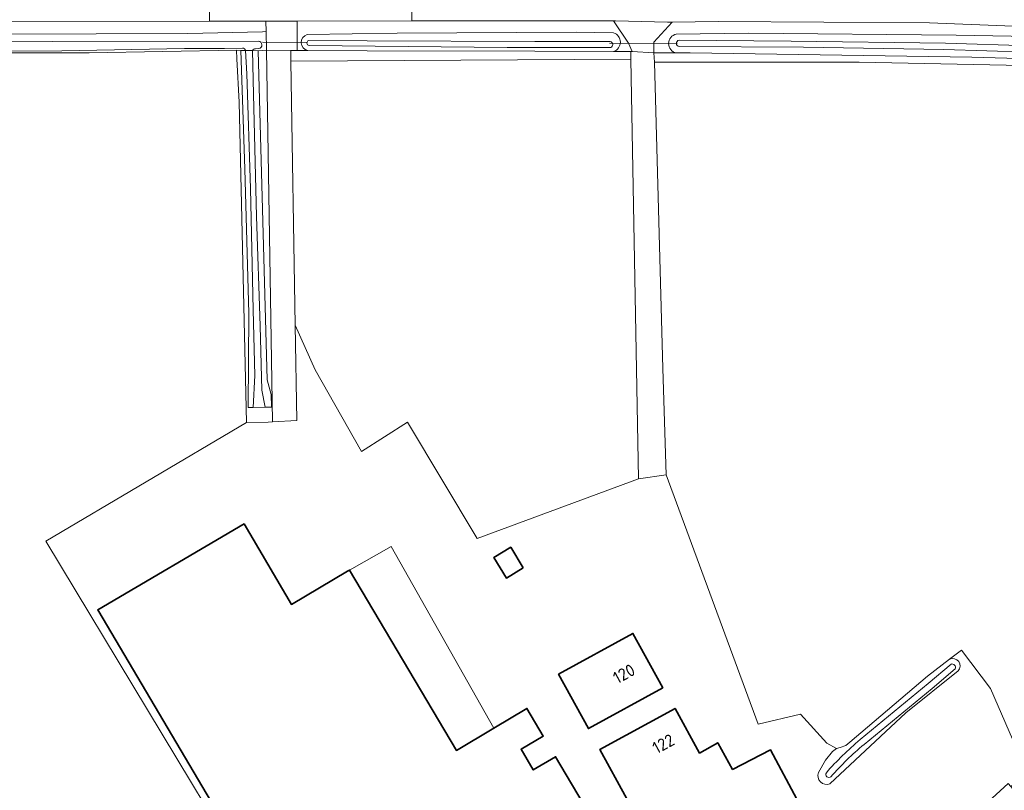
# Model space of a CAD drawing. Extents: x 199200 to 204075, y 460125 to 464703.
# Tile 64 of 174: x 200391 to 200536, y 464080 to 464193. Entities that reach past the tile are written whole.
import ezdxf
from ezdxf.enums import TextEntityAlignment as Align

# ---------------------------------------------------------------- set-up
doc = ezdxf.new("R2010")
doc.units = 0
for name, color, linetype, lineweight in [('B-WE-GR-GRAS-GV', 60, 'Continuous', 13), ('B-WE-KW-KUNSTWERK_DUIKER-G', 170, 'Continuous', 18), ('B-WE-OG-BEBOUWING-GV', 7, 'Continuous', 35), ('B-WE-OG-BEBOUWING-T18', 10, 'Continuous', 18), ('B-WE-OG-BEBOUWING_LUIFEL-GV', 7, 'Continuous', 18), ('B-WE-OG-BEBOUWING_SCHUUR-GV', 7, 'Continuous', 35), ('B-WE-OG-TERREIN_CULTUURSCHEIDING-GV', 7, 'Continuous', 18), ('B-WE-OG-TERREIN_ERF-GV', 7, 'Continuous', 18), ('B-WE-OG-WATER_GREPPEL-GV', 160, 'Continuous', 18), ('B-WE-OG-WATER_SLOOT-GV', 120, 'Continuous', 18), ('B-WE-VH-VERHARDING_ASFALT-GV', 252, 'Continuous', 18), ('B-WE-VH-VERHARDING_BETON-GV', 252, 'Continuous', 18), ('B-WE-VH-VERHARDING_BETONSTRAATSTEEN-GV', 252, 'Continuous', 18), ('B-WE-VH-VERHARDING_OPEN-GV', 252, 'Continuous', 18)]:
    doc.layers.add(name, color=color, linetype=linetype, lineweight=lineweight)
doc.styles.add('NLCS-ISO-M1000-T18', font='NLCS-ISO.ttf', dxfattribs={"height": 1.8})

msp = doc.modelspace()

# ---------------------------------------------------------------- linework, layer by layer
at = {"layer": 'B-WE-GR-GRAS-GV', "flags": 128}
for points in [[(200383.081, 463979.205), (200396.54, 463978.982), (200414.849, 463983.617), (200411.073, 463990.965), (200403.791, 464005.137), (200399.351, 464013.777), (200386.201, 464045.754), (200424.887, 464066.743), (200394.984, 464116.28), (200424.471, 464133.708), (200423.38, 464180.758), (200423.052, 464187.161), (200422.989, 464188.4), (200401.388, 464188.011), (200378.491, 464188.001)], [(200574.382, 464185.438), (200514.454, 464186.628), (200484.424, 464186.628), (200485.615, 464141.649), (200486.144, 464126.038), (200499.625, 464089.447), (200505.855, 464090.886), (200509.745, 464086.622), (200511.139, 464085.859), (200511.675, 464086.022), (200512.496, 464086.297), (200513.123, 464086.761), (200515.69, 464089.003), (200524.489, 464096.497), (200527.753, 464098.962), (200529.504, 464100.284), (200533.76, 464094.679), (200539.261, 464082.038)]]:
    msp.add_lwpolyline(points, dxfattribs=at)
for points in [[(200424.827, 464149.758), (200424.258, 464170.998), (200423.643, 464188.384), (200422.989, 464188.4), (200423.052, 464187.161), (200423.38, 464180.758), (200424.471, 464133.708), (200427.663, 464133.782), (200428.32, 464133.821), (200427.4, 464188.402), (200426.825, 464188.362), (200426.216, 464188.32), (200427.498, 464140.008), (200428.086, 464137.844), (200428.143, 464135.998), (200427.605, 464135.969), (200427.238, 464135.961), (200425.477, 464135.925), (200424.701, 464135.909)], [(200478.404, 464188.21), (200466.809, 464188.25), (200442.182, 464188.334), (200433.466, 464188.364), (200431.901, 464188.369), (200430.99, 464188.376), (200431.016, 464186.782), (200480.953, 464187.081), (200480.933, 464188.202), (200479.05, 464188.208)], [(200676.43, 464178.786), (200670.736, 464179.4), (200617.791, 464183.132), (200572.054, 464186.231), (200531.012, 464187.394), (200489.628, 464188.028), (200487.623, 464187.996), (200484.324, 464187.996), (200484.424, 464186.628), (200514.454, 464186.628), (200574.382, 464185.438), (200628.357, 464181.601), (200675.453, 464178.161), (200678.306, 464177.501), (200678.473, 464178.645)], [(200480.953, 464187.081), (200431.016, 464186.782), (200431.643, 464148.04), (200434.558, 464141.443), (200441.352, 464129.458), (200448.12, 464133.769), (200458.381, 464116.701), (200482.043, 464125.435)]]:
    msp.add_lwpolyline(points, close=True, dxfattribs=at)
at = {"layer": 'B-WE-KW-KUNSTWERK_DUIKER-G', "flags": 128}
for points in [[(200433.378, 464189.56), (200433.375, 464189.56), (200426.842, 464189.564)], [(200487.725, 464189.409), (200487.723, 464189.409), (200477.815, 464189.425)]]:
    msp.add_lwpolyline(points, dxfattribs=at)
at = {"layer": 'B-WE-OG-BEBOUWING-GV', "flags": 128}
for points in [[(200424.114, 464118.86), (200402.62, 464106.199), (200425.725, 464067.198), (200429.88, 464060.184), (200455.473, 464076.414), (200457.422, 464073.34), (200459.119, 464074.416), (200472.605, 464053.151), (200484.395, 464060.117), (200469.871, 464084.646), (200466.598, 464082.708), (200464.805, 464085.737), (200468.078, 464087.675), (200465.667, 464091.746), (200460.807, 464088.836), (200455.304, 464085.577), (200439.62, 464112.046), (200439.334, 464111.885), (200431.11, 464107.011)], [(200485.624, 464094.767), (200481.249, 464102.743), (200470.331, 464096.754), (200474.705, 464088.778)], [(200491.013, 464085.184), (200487.445, 464091.731), (200476.393, 464085.707), (200480.345, 464078.456), (200482.354, 464074.993), (200481.513, 464074.52), (200485.322, 464067.246), (200505.336, 464078.432), (200501.462, 464085.64), (200495.885, 464082.778), (200493.708, 464086.685)]]:
    msp.add_lwpolyline(points, close=True, dxfattribs=at)
at = {"layer": 'B-WE-OG-BEBOUWING_LUIFEL-GV', "flags": 128}
msp.add_lwpolyline([(200439.62, 464112.046), (200455.304, 464085.577), (200460.807, 464088.836), (200445.717, 464115.497), (200445.715, 464115.5), (200445.716, 464115.497)], close=True, dxfattribs=at)
at = {"layer": 'B-WE-OG-BEBOUWING_SCHUUR-GV', "flags": 128}
msp.add_lwpolyline([(200465.122, 464112.364), (200463.301, 464115.397), (200460.829, 464113.912), (200462.65, 464110.879)], close=True, dxfattribs=at)
at = {"layer": 'B-WE-OG-TERREIN_CULTUURSCHEIDING-GV', "flags": 128}
msp.add_lwpolyline([(200334.439, 464192.232), (200334.416, 464190.54), (200350.074, 464190.723), (200374.432, 464190.817), (200388.941, 464190.777), (200415.864, 464190.835), (200426.825, 464191.115), (200427.357, 464191.128), (200427.332, 464192.689), (200426.37, 464192.689), (200419.021, 464192.667), (200380.864, 464192.555), (200372.028, 464192.529), (200357.799, 464192.487), (200341.504, 464192.323)], close=True, dxfattribs=at)
for points in [[(200478.404, 464188.21), (200479.05, 464188.208), (200480.933, 464188.202), (200481.107, 464188.201), (200480.601, 464189.46), (200478.403, 464192.702), (200448.77, 464192.694), (200431.901, 464192.69), (200431.901, 464188.369), (200433.466, 464188.364)], [(200681.685, 464180.549), (200682.286, 464179.216), (200684.194, 464179.018), (200684.492, 464180.074), (200684.165, 464182.542), (200683.635, 464182.593), (200681.848, 464182.581), (200679.585, 464182.741), (200677.441, 464182.902), (200673.827, 464183.062), (200641.319, 464185.509), (200630.752, 464186.551), (200582.548, 464190.122), (200524.813, 464192.424), (200493.752, 464192.623), (200487.009, 464192.528), (200484.324, 464189.579), (200484.324, 464187.996), (200487.623, 464187.996)], [(200433.41, 464190.693), (200446.632, 464190.883), (200472.893, 464191.042), (200478.406, 464190.97)], [(200487.612, 464190.77), (200498.236, 464190.926), (200528.711, 464190.611), (200542.184, 464190.361), (200570.117, 464189.199), (200595.701, 464187.798), (200620.161, 464186.014), (200642.76, 464184.219), (200672.658, 464181.945), (200679.931, 464181.42)]]:
    msp.add_lwpolyline(points, dxfattribs=at)
at = {"layer": 'B-WE-OG-TERREIN_CULTUURSCHEIDING-GV'}
for points in [[(200433.466, 464188.364, -0.7891479), (200433.41, 464190.693)], [(200478.406, 464190.97, -0.7152172), (200478.404, 464188.21)], [(200487.623, 464187.996, -0.8129144), (200487.612, 464190.77)]]:
    msp.add_lwpolyline(points, format="xyb", dxfattribs=at)
at = {"layer": 'B-WE-OG-TERREIN_ERF-GV', "flags": 128}
for points in [[(200508.497, 464082.321), (200509.522, 464084.139), (200510.538, 464085.389), (200511.139, 464085.859), (200509.745, 464086.622), (200505.855, 464090.886), (200499.625, 464089.447), (200486.144, 464126.038), (200482.043, 464125.435), (200458.381, 464116.701), (200448.12, 464133.769), (200441.352, 464129.458), (200434.558, 464141.443), (200431.643, 464148.04), (200431.869, 464134.034), (200428.32, 464133.821), (200427.663, 464133.782), (200424.471, 464133.708), (200394.984, 464116.28), (200424.887, 464066.743)], [(200503.031, 464047.368), (200505.583, 464050.126), (200516.25, 464060.874), (200530.142, 464074.619), (200530.852, 464073.913), (200530.909, 464073.844), (200531.36, 464074.245), (200530.452, 464075.28), (200536.351, 464080.736), (200536.759, 464080.26), (200538.283, 464081.343), (200539.261, 464082.038), (200533.76, 464094.679), (200529.504, 464100.284), (200527.753, 464098.962)], [(200529.016, 464097.245), (200521.318, 464091.078), (200510.183, 464080.659)]]:
    msp.add_lwpolyline(points, dxfattribs=at)
for points in [[(200457.422, 464073.34), (200455.473, 464076.414), (200429.88, 464060.184), (200425.725, 464067.198), (200402.62, 464106.199), (200424.114, 464118.86), (200431.11, 464107.011), (200439.334, 464111.885), (200439.62, 464112.046), (200455.304, 464085.577), (200460.807, 464088.836), (200465.667, 464091.746), (200468.078, 464087.675), (200464.805, 464085.737), (200466.598, 464082.708), (200469.871, 464084.646), (200484.395, 464060.117), (200472.605, 464053.151), (200459.119, 464074.416)], [(200481.249, 464102.743), (200485.624, 464094.767), (200474.705, 464088.778), (200470.331, 464096.754)], [(200493.708, 464086.685), (200495.885, 464082.778), (200501.462, 464085.64), (200505.336, 464078.432), (200485.322, 464067.246), (200481.513, 464074.52), (200482.354, 464074.993), (200480.345, 464078.456), (200476.393, 464085.707), (200487.445, 464091.731), (200491.013, 464085.184)]]:
    msp.add_lwpolyline(points, close=True, dxfattribs=at)
at = {"layer": 'B-WE-OG-TERREIN_ERF-GV'}
for points in [[(200527.753, 464098.962, -0.8284897), (200529.016, 464097.245)], [(200510.183, 464080.659, -0.6517216), (200508.497, 464082.321)]]:
    msp.add_lwpolyline(points, format="xyb", dxfattribs=at)
at = {"layer": 'B-WE-OG-WATER_GREPPEL-GV', "flags": 128}
for points in [[(200527.963, 464098.242), (200524.597, 464095.378), (200514.612, 464087.151)], [(200515.193, 464086.451), (200525.18, 464094.681), (200528.552, 464097.549)]]:
    msp.add_lwpolyline(points, dxfattribs=at)
at = {"layer": 'B-WE-OG-WATER_GREPPEL-GV'}
for points in [[(200528.552, 464097.549, 0.6978336), (200527.963, 464098.242)], [(200514.612, 464087.151, 0.0388289), (200509.652, 464082.302)], [(200510.336, 464081.703, -0.038842), (200515.193, 464086.451)], [(200509.652, 464082.302, 0.8600189), (200510.336, 464081.703)]]:
    msp.add_lwpolyline(points, format="xyb", dxfattribs=at)
at = {"layer": 'B-WE-OG-WATER_SLOOT-GV', "flags": 128}
for points in [[(200425.356, 464188.341), (200426.216, 464188.32), (200426.825, 464188.362), (200427.4, 464188.402), (200427.357, 464191.128), (200426.825, 464191.115), (200415.864, 464190.835), (200388.941, 464190.777), (200374.432, 464190.817), (200350.074, 464190.723), (200334.416, 464190.54), (200334.402, 464189.565), (200334.402, 464188.408), (200334.403, 464187.94), (200364.057, 464187.68), (200378.491, 464188.001), (200401.388, 464188.011), (200422.989, 464188.4), (200423.643, 464188.384), (200424.338, 464188.367)], [(200478.406, 464190.97), (200472.893, 464191.042), (200446.632, 464190.883), (200433.41, 464190.693)], [(200570.117, 464189.199), (200542.184, 464190.361), (200528.711, 464190.611), (200498.236, 464190.926), (200487.612, 464190.77)], [(200335.403, 464189.567), (200426.229, 464189.725)], [(200426.229, 464189.725), (200335.403, 464189.567)], [(200433.621, 464189.819), (200442.182, 464189.79), (200466.809, 464189.706), (200477.918, 464189.668)], [(200477.918, 464189.668), (200466.809, 464189.706), (200442.182, 464189.79), (200433.621, 464189.819)], [(200477.996, 464188.784), (200462.748, 464188.798), (200433.666, 464189.09)], [(200433.666, 464189.09), (200462.748, 464188.798), (200477.996, 464188.784)], [(200488.012, 464189.872), (200504.506, 464189.72), (200527.134, 464189.439), (200551.925, 464188.677), (200576.055, 464187.829), (200593.207, 464186.837), (200611.557, 464185.469), (200627.748, 464184.343), (200650.967, 464182.478), (200658.826, 464181.828), (200676.933, 464180.269), (200680.6, 464179.898)], [(200680.6, 464179.898), (200676.933, 464180.269), (200658.826, 464181.828), (200650.967, 464182.478), (200627.748, 464184.343), (200611.557, 464185.469), (200593.207, 464186.837), (200576.055, 464187.829), (200551.925, 464188.677), (200527.134, 464189.439), (200504.506, 464189.72), (200488.012, 464189.872)], [(200423.873, 464188.72), (200421.254, 464188.636), (200415.387, 464188.648), (200397.359, 464188.325), (200341.824, 464188.162), (200335.355, 464188.376)], [(200335.355, 464188.376), (200341.824, 464188.162), (200397.359, 464188.325), (200415.387, 464188.648), (200421.254, 464188.636), (200423.873, 464188.72)], [(200424.338, 464188.367), (200425.356, 464188.341)], [(200426.306, 464188.639), (200425.825, 464188.617)], [(200425.825, 464188.617), (200426.306, 464188.639)], [(200433.466, 464188.364), (200442.182, 464188.334), (200466.809, 464188.25), (200478.404, 464188.21)], [(200487.623, 464187.996), (200489.628, 464188.028), (200531.012, 464187.394), (200572.054, 464186.231), (200617.791, 464183.132), (200670.736, 464179.4), (200676.43, 464178.786), (200678.473, 464178.645), (200678.306, 464177.501), (200677.022, 464176.123), (200675.044, 464174.36), (200669.434, 464170.158), (200656.315, 464161.177), (200635.962, 464147.548), (200610.285, 464130.832), (200592.195, 464118.73), (200574.407, 464106.619), (200556.26, 464094.117), (200544.482, 464085.748), (200539.261, 464082.038), (200538.283, 464081.343)], [(200526.93, 464188.518), (200506.305, 464188.83), (200488.048, 464188.934)], [(200488.048, 464188.934), (200506.305, 464188.83), (200526.93, 464188.518), (200552.158, 464187.749), (200573.517, 464187.035), (200597.095, 464185.469), (200615.682, 464184.136), (200635.055, 464182.808), (200650.711, 464181.481), (200670.928, 464179.692), (200679.175, 464178.906)], [(200679.175, 464178.906), (200670.928, 464179.692), (200650.711, 464181.481), (200635.055, 464182.808), (200615.682, 464184.136), (200597.095, 464185.469), (200573.517, 464187.035), (200552.158, 464187.749), (200526.93, 464188.518)], [(200527.753, 464098.962), (200524.489, 464096.497), (200515.69, 464089.003), (200513.123, 464086.761), (200512.496, 464086.297), (200511.675, 464086.022), (200511.139, 464085.859), (200510.538, 464085.389), (200509.522, 464084.139), (200508.497, 464082.321)], [(200514.612, 464087.151), (200524.597, 464095.378), (200527.963, 464098.242)], [(200510.183, 464080.659), (200521.318, 464091.078), (200529.016, 464097.245)], [(200528.552, 464097.549), (200525.18, 464094.681), (200515.193, 464086.451)]]:
    msp.add_lwpolyline(points, dxfattribs=at)
at = {"layer": 'B-WE-OG-WATER_SLOOT-GV'}
for points in [[(200433.41, 464190.693, 0.7891479), (200433.466, 464188.364)], [(200478.404, 464188.21, 0.7152172), (200478.406, 464190.97)], [(200487.612, 464190.77, 0.8129144), (200487.623, 464187.996)], [(200426.229, 464189.725, -0.8719336), (200426.306, 464188.639)], [(200426.306, 464188.639, 0.8719336), (200426.229, 464189.725)], [(200433.666, 464189.09, -0.761737), (200433.621, 464189.819)], [(200433.621, 464189.819, 0.761737), (200433.666, 464189.09)], [(200477.918, 464189.668, -0.7053965), (200477.996, 464188.784)], [(200477.996, 464188.784, 0.7053965), (200477.918, 464189.668)], [(200488.048, 464188.934, -0.8549014), (200488.012, 464189.872)], [(200488.012, 464189.872, 0.8549014), (200488.048, 464188.934)], [(200424.338, 464188.367, 0.3717001), (200423.873, 464188.72)], [(200423.873, 464188.72, -0.3717001), (200424.338, 464188.367)], [(200425.825, 464188.617, 0.4011928), (200425.356, 464188.341)], [(200425.356, 464188.341, -0.4011928), (200425.825, 464188.617)], [(200529.016, 464097.245, 0.8284897), (200527.753, 464098.962)], [(200527.963, 464098.242, -0.6978336), (200528.552, 464097.549)], [(200509.652, 464082.302, -0.0388289), (200514.612, 464087.151)], [(200515.193, 464086.451, 0.038842), (200510.336, 464081.703)], [(200508.497, 464082.321, 0.6517216), (200510.183, 464080.659)], [(200510.336, 464081.703, -0.8600189), (200509.652, 464082.302)]]:
    msp.add_lwpolyline(points, format="xyb", dxfattribs=at)
at = {"layer": 'B-WE-OG-WATER_SLOOT-GV', "flags": 128}
for points in [[(200423.643, 464188.384), (200424.258, 464170.998), (200424.827, 464149.758), (200424.701, 464135.909), (200425.477, 464135.925), (200425.698, 464140.616), (200425.458, 464150.271), (200425.073, 464168.104), (200424.506, 464184.942), (200424.338, 464188.367)], [(200425.356, 464188.341), (200424.338, 464188.367), (200424.506, 464184.942), (200425.073, 464168.104), (200425.458, 464150.271), (200425.698, 464140.616), (200425.477, 464135.925), (200427.238, 464135.961), (200426.746, 464138.484), (200426.471, 464147.915), (200425.959, 464163.968), (200425.489, 464181.946)], [(200425.356, 464188.341), (200425.489, 464181.946), (200425.959, 464163.968), (200426.471, 464147.915), (200426.746, 464138.484), (200427.238, 464135.961), (200427.605, 464135.969), (200428.143, 464135.998), (200428.086, 464137.844), (200427.498, 464140.008), (200426.216, 464188.32)]]:
    msp.add_lwpolyline(points, close=True, dxfattribs=at)
at = {"layer": 'B-WE-VH-VERHARDING_ASFALT-GV', "flags": 128}
for points in [[(200380.864, 464192.555), (200419.021, 464192.667), (200419.008, 464197.259), (200380.939, 464197.011)], [(200427.332, 464192.689), (200431.901, 464192.69), (200448.77, 464192.694), (200448.769, 464197.371), (200443.969, 464197.33), (200431.909, 464197.422), (200423.808, 464197.268), (200419.008, 464197.259), (200419.021, 464192.667), (200426.37, 464192.689)], [(200507.948, 464197.524), (200478.39, 464197.622), (200470.907, 464197.558), (200466.384, 464197.52), (200448.769, 464197.371), (200448.77, 464192.694), (200478.403, 464192.702), (200478.68, 464192.702), (200486.316, 464192.518), (200487.009, 464192.528), (200493.752, 464192.623), (200524.813, 464192.424), (200582.548, 464190.122), (200630.752, 464186.551), (200631.037, 464191.705), (200583.07, 464195.268), (200580.474, 464195.366), (200572.321, 464195.674), (200524.92, 464197.467), (200518.384, 464197.489)]]:
    msp.add_lwpolyline(points, close=True, dxfattribs=at)
at = {"layer": 'B-WE-VH-VERHARDING_BETON-GV', "flags": 128}
msp.add_lwpolyline([(200537.961, 464078.858), (200536.759, 464080.26), (200536.351, 464080.736), (200530.452, 464075.28), (200531.36, 464074.245), (200531.893, 464073.637), (200534.517, 464075.904)], close=True, dxfattribs=at)
at = {"layer": 'B-WE-VH-VERHARDING_BETONSTRAATSTEEN-GV', "flags": 128}
for points in [[(200430.99, 464188.376), (200427.4, 464188.402), (200428.32, 464133.821), (200431.869, 464134.034), (200431.643, 464148.04), (200431.016, 464186.782)], [(200484.324, 464187.996), (200481.107, 464188.201), (200480.933, 464188.202), (200480.953, 464187.081), (200482.043, 464125.435), (200486.144, 464126.038), (200485.615, 464141.649), (200484.424, 464186.628)]]:
    msp.add_lwpolyline(points, close=True, dxfattribs=at)
at = {"layer": 'B-WE-VH-VERHARDING_OPEN-GV', "flags": 128}
for points in [[(200427.332, 464192.689), (200427.357, 464191.128), (200427.4, 464188.402), (200430.99, 464188.376), (200431.901, 464188.369), (200431.901, 464192.69)], [(200484.324, 464187.996), (200484.324, 464189.579), (200487.009, 464192.528), (200486.316, 464192.518), (200478.68, 464192.702), (200478.403, 464192.702), (200480.601, 464189.46), (200481.107, 464188.201)]]:
    msp.add_lwpolyline(points, close=True, dxfattribs=at)

# ---------------------------------------------------------------- texts
at = {"layer": 'B-WE-OG-BEBOUWING-T18', "style": 'NLCS-ISO-M1000-T18'}
for s, rotation, p in [('120', 28.7, (200479.929, 464096.831)), ('122', 28.6, (200485.717, 464086.543))]:
    msp.add_text(s, height=1.8, rotation=rotation, dxfattribs=at).set_placement(p, align=Align.MIDDLE)

doc.saveas('drawing.dxf')
